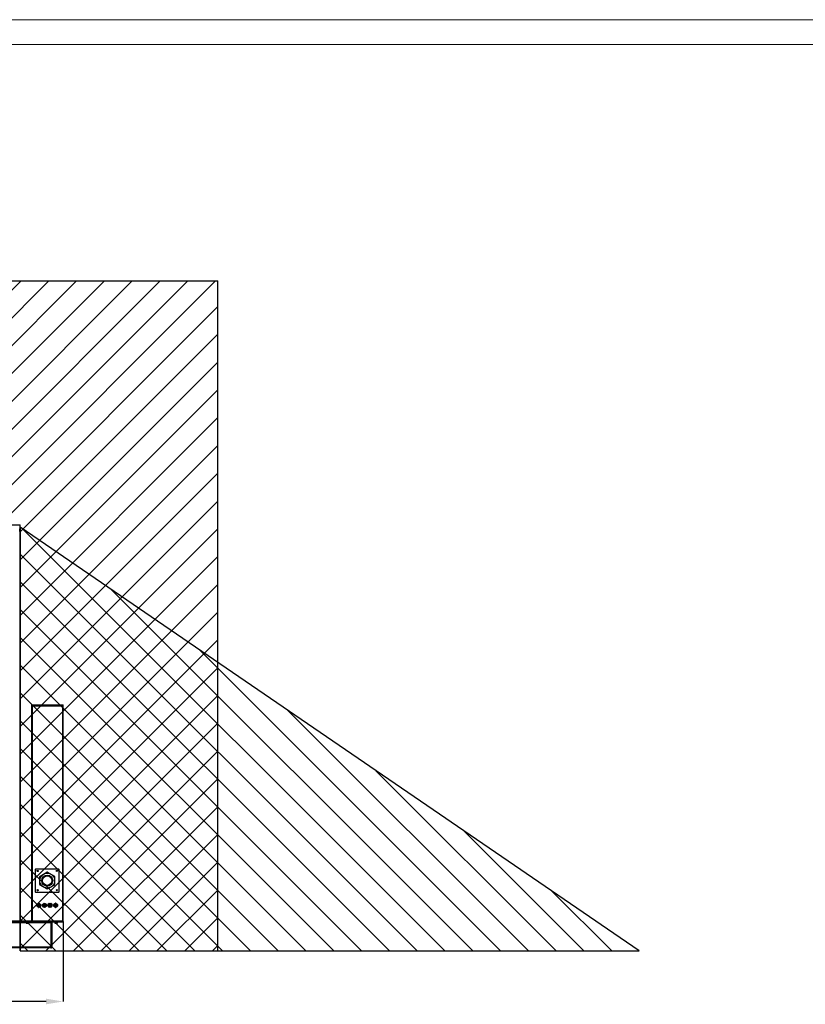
# Model space of a CAD drawing. Header units: millimetres. Extents: x 0 to 39025, y 0 to 11880.
# Tile 8 of 54: x 13623 to 16795, y 7903 to 11880. Entities that reach past the tile are written whole.
import ezdxf

# ---------------------------------------------------------------- set-up
doc = ezdxf.new("R2010")
doc.units = ezdxf.units.MM
doc.header["$PDSIZE"] = -1
for name, color, linetype in [('DIMENZIJE', 4, 'Continuous'), ('FORMAT', 7, 'Continuous'), ('ODMIKI funkcionalni', 253, 'Continuous'), ('ODMIKI varnostni', 252, 'Continuous')]:
    doc.layers.add(name, color=color, linetype=linetype)
doc.styles.add('SLDTEXTSTYLE6', font='txt')
doc.dimstyles.new('SLDDIMSTYLE0', dxfattribs={"dimtxt": 3, "dimasz": 3.414889, "dimexe": 0, "dimexo": 0.0625, "dimgap": 0.75, "dimtad": 1, "dimdec": 0, "dimlfac": 20, "dimrnd": 1e-09, "dimzin": 12, "dimdsep": 46, "dimtxsty": 'SLDTEXTSTYLE6', "dimsah": 1, "dimcen": 0.09, "dimadec": 0, "dimazin": 3, "dimtfac": 1, "dimtdec": 0, "dimtofl": 0, "dimtmove": 0, "dimatfit": 3, "dimfxl": 1, "dimfrac": 2, "dimtolj": 1, "dimtzin": 12, "dimarcsym": 0})

# ---------------------------------------------------------------- blocks, each defined once
blk = doc.blocks.new('*D10')
at = {"layer": 'Defpoints', "color": 0, "ltscale": 20, "transparency": 16777216}
for p in [(13079.2, 8338.1), (13797.7, 8238.8), (13079.2, 7914)]:
    blk.add_point(p, dxfattribs=at)
at = {"layer": 'DIMENZIJE', "color": 0, "lineweight": -2, "ltscale": 20, "transparency": 16777216}
for p, q in [((13079.2, 8336.9), (13079.2, 7914)), ((13797.7, 8237.6), (13797.7, 7914)), ((13729.4, 7914), (13147.5, 7914))]:
    blk.add_line(p, q, dxfattribs=at)
at = {"layer": 'DIMENZIJE', "color": 0, "ltscale": 20, "transparency": 16777216}
for points in [[(13147.5, 7925.4), (13147.5, 7902.6), (13079.2, 7914)], [(13729.4, 7925.4), (13729.4, 7902.6), (13797.7, 7914)]]:
    blk.add_solid(points, dxfattribs=at)
at = {"layer": 'DIMENZIJE', "color": 0, "ltscale": 20, "transparency": 16777216, "insert": (13438.4, 7990.7), "char_height": 60, "attachment_point": 2, "style": 'SLDTEXTSTYLE6'}
blk.add_mtext('\\A1;719', dxfattribs=at)

msp = doc.modelspace()

# ---------------------------------------------------------------- hatches: boundary and pattern name
at = {"layer": 'ODMIKI funkcionalni'}
h = msp.add_hatch(dxfattribs=at)
h.set_pattern_fill('ANSI31', color=256, scale=25)
h.set_pattern_definition([(45, (-564.38, 0), (-56.1266, 56.1266), [])])
h.paths.add_polyline_path([(14422.7, 10824.8), (9922.6, 10824.8), (9922.6, 8118.1), (10422.5, 8118.1), (10422.5, 9839.9), (13624.1, 9839.9), (13624.1, 8118.1), (14422.7, 8118.1)])
at = {"layer": 'ODMIKI varnostni'}
h = msp.add_hatch(dxfattribs=at)
h.set_pattern_fill('ANSI31', color=256, scale=25, angle=90)
h.set_pattern_definition([(135, (-564.38, 0), (-56.1266, -56.1266), [])])
h.paths.add_polyline_path([(10422.5, 9829.5), (7922.4, 8118.1), (10422.5, 8118.1)])
h.paths.add_polyline_path([(13624, 9829.5), (13624.1, 8118.1), (16124.1, 8118.1)])

# ---------------------------------------------------------------- linework, layer by layer
at = {"color": 7, "linetype": 'Continuous', "lineweight": 25, "ltscale": 20}
for p, q in [((13622.7, 9812.5), (13622.7, 9822.9)), ((13671.8, 9112.1), (13796.7, 9112.1)), ((13671.8, 9112.1), (13671.8, 9111.1)), ((13671.8, 9111), (13671.8, 9110)), ((13671.9, 9111), (13671.8, 9111)), ((13796.7, 9110), (13671.8, 9110)), ((13672.5, 9109.7), (13672.5, 9108.7)), ((13796.5, 9109.7), (13672.5, 9109.7)), ((13672.6, 9108.7), (13672.5, 9108.7)), ((13683.1, 9110), (13683.1, 9109.7)), ((13775.1, 9109.7), (13775.1, 9110)), ((13796.5, 9108.6), (13795.5, 9108.6)), ((13795.7, 9108.7), (13795.7, 9109.7)), ((13796.5, 9108.7), (13795.7, 9108.7)), ((13795.9, 9108.6), (13795.9, 9108.7)), ((13796, 9108.6), (13796, 9108.1)), ((13796.5, 9109.7), (13796.5, 9108.7)), ((13796.7, 9111), (13796.6, 9111)), ((13796.7, 9112.1), (13796.7, 9111.1)), ((13796.7, 9111), (13796.7, 9110)), ((13797.7, 8238.5), (13797.7, 9108.4)), ((13670.7, 9107.9), (13670.7, 8239.2)), ((13670.7, 9107.9), (13795.1, 9107.9)), ((13672.5, 9107.9), (13672.5, 8237.1)), ((13795.1, 9107.9), (13795.1, 8239.2)), ((13687.3, 8449.9), (13686.3, 8448.9)), ((13686.3, 8355.9), (13686.3, 8448.9)), ((13687.3, 8449.9), (13780.3, 8449.9)), ((13692.7, 8442.1), (13693.6, 8442.1)), ((13692.8, 8442.5), (13693.6, 8442.5)), ((13693.6, 8442.5), (13693.7, 8442.5)), ((13693.6, 8442.1), (13693.7, 8442.1)), ((13693.7, 8442.5), (13693.7, 8443.4)), ((13693.7, 8442.1), (13693.8, 8442.1)), ((13694.1, 8443.6), (13694.1, 8442.5)), ((13705, 8420.4), (13732.7, 8436.4)), ((13735, 8436.4), (13762.7, 8420.4)), ((13781.3, 8448.9), (13780.3, 8449.9)), ((13781.3, 8448.9), (13781.3, 8355.9)), ((13703.8, 8386.4), (13703.8, 8418.4)), ((13763.8, 8418.4), (13763.8, 8386.4)), ((13686.3, 8355.9), (13687.3, 8354.9)), ((13780.3, 8354.9), (13687.3, 8354.9)), ((13697.4, 8362.4), (13692.8, 8362.4)), ((13696.4, 8361.4), (13693.8, 8361.4)), ((13732.7, 8368.5), (13705, 8384.5)), ((13762.7, 8384.5), (13735, 8368.5)), ((13780.3, 8354.9), (13781.3, 8355.9)), ((13692.2, 8300), (13693.1, 8306.9)), ((13698.2, 8294.4), (13692.7, 8298.7)), ((13694, 8308.1), (13700.5, 8310.7)), ((13706.1, 8296.8), (13699.7, 8294.2)), ((13701.9, 8310.5), (13707.4, 8306.2)), ((13708, 8304.9), (13707, 8298)), ((13716.1, 8297.3), (13714.5, 8304.1)), ((13714.9, 8305.5), (13719.9, 8310.3)), ((13723.8, 8294.3), (13717.1, 8296.2)), ((13721.3, 8310.6), (13728, 8308.7)), ((13730.3, 8299.4), (13725.2, 8294.6)), ((13729, 8307.6), (13730.7, 8300.8)), ((13736.8, 8303.2), (13740.3, 8309.2)), ((13740.3, 8295.7), (13736.8, 8301.7)), ((13741.6, 8309.9), (13748.6, 8309.9)), ((13748.6, 8294.9), (13741.6, 8294.9)), ((13749.8, 8309.2), (13753.3, 8303.2)), ((13753.3, 8301.7), (13749.8, 8295.7)), ((13760.2, 8298.7), (13760, 8305.7)), ((13760.7, 8307), (13766.6, 8310.7)), ((13767.1, 8294.2), (13760.9, 8297.5)), ((13767.6, 8304.9), (13767.6, 8299.9)), ((13768.1, 8310.7), (13774.2, 8307.4)), ((13774.5, 8297.9), (13768.5, 8294.2)), ((13775, 8306.2), (13775.2, 8299.2)), ((13569.8, 8237.1), (13702.7, 8237.1)), ((13569.8, 8234.1), (13702.7, 8234.1)), ((13669.9, 8237.4), (13573, 8237.4)), ((13669.9, 8238.4), (13586.4, 8238.4)), ((13586.6, 8233.3), (13649.4, 8233.3)), ((13649.4, 8234.1), (13649.4, 8230.4)), ((13660.6, 8230.4), (13660.6, 8234.1)), ((13660.6, 8233.3), (13752.7, 8233.3)), ((13669.9, 8238.4), (13669.9, 8237.4)), ((13670.7, 8239.2), (13795.1, 8239.2)), ((13672.5, 8237.4), (13796.5, 8237.4)), ((13699.7, 8234.1), (13699.7, 8237.1)), ((13702.7, 8233.3), (13702.7, 8237.1)), ((13702.7, 8236.6), (13744.1, 8236.6)), ((13744.1, 8233.3), (13744.1, 8237.4)), ((13748.9, 8233.3), (13748.9, 8133.9)), ((13752.7, 8233.3), (13752.7, 8133.9)), ((13753.5, 8234.1), (13753.5, 8237.1)), ((13753.5, 8237.1), (13796.7, 8237.1)), ((13796.7, 8234.1), (13753.5, 8234.1)), ((13756.5, 8237.1), (13756.5, 8234.1)), ((13764.4, 8234.1), (13764.4, 8230.4)), ((13775.6, 8230.4), (13775.6, 8234.1)), ((13793.7, 8234.1), (13793.7, 8237.1)), ((13796.5, 8238.5), (13795.5, 8238.5)), ((13795.6, 8238.4), (13795.6, 8238.5)), ((13795.7, 8237.4), (13795.7, 8238.4)), ((13795.7, 8238.4), (13796.5, 8238.4)), ((13796, 8239.1), (13796, 8238.5)), ((13796.5, 8238.4), (13796.5, 8237.4)), ((13796.6, 8238.5), (13797.7, 8238.5)), ((13796.7, 8237.1), (13796.7, 8234.1)), ((13649.4, 8230.4), (13649.7, 8230.1)), ((13660.6, 8230.4), (13649.4, 8230.4)), ((13649.7, 8230.1), (13660.2, 8230.1)), ((13660.2, 8230.1), (13660.6, 8230.4)), ((13764.4, 8230.4), (13764.7, 8230.1)), ((13775.6, 8230.4), (13764.4, 8230.4)), ((13764.7, 8230.1), (13775.2, 8230.1)), ((13775.2, 8230.1), (13775.6, 8230.4)), ((13752.7, 8133.9), (13566, 8133.9)), ((13748.9, 8130.1), (13569.8, 8130.1)), ((13748.9, 8133.1), (13748.8, 8133.1)), ((13748.9, 8130.1), (13748.9, 8133.1))]:
    msp.add_line(p, q, dxfattribs=at)
at = {"color": 7, "linetype": 'Continuous', "lineweight": 25, "ltscale": 20, "flags": 128}
for points in [[(13672, 9110), (13672, 9110.1), (13672, 9110.1), (13671.9, 9110.2), (13671.9, 9110.4), (13671.9, 9110.5), (13671.9, 9110.7), (13671.9, 9110.9), (13671.9, 9111.3), (13671.9, 9111.5), (13671.8, 9111.7), (13671.8, 9111.8), (13671.8, 9112), (13671.8, 9112.1), (13671.8, 9112.1), (13671.8, 9112.1)], [(13784.6, 9110), (13784.5, 9109.8), (13784.5, 9109.7)], [(13795.1, 9107.9), (13795.5, 9108), (13795.9, 9108), (13796.3, 9108.1), (13796.7, 9108.1), (13797, 9108.2), (13797.3, 9108.2), (13797.5, 9108.3), (13797.6, 9108.3), (13797.7, 9108.3), (13797.7, 9108.4), (13797.7, 9108.4), (13797.6, 9108.5), (13797.4, 9108.5), (13797.2, 9108.6), (13796.9, 9108.6), (13796.5, 9108.6)], [(13795.1, 9107.9), (13795.4, 9108), (13795.6, 9108), (13795.9, 9108.1), (13796.1, 9108.1), (13796.3, 9108.2), (13796.4, 9108.2), (13796.6, 9108.3), (13796.7, 9108.3), (13796.7, 9108.3), (13796.7, 9108.4), (13796.7, 9108.4), (13796.6, 9108.5), (13796.5, 9108.5), (13796.4, 9108.6), (13796.2, 9108.6), (13796, 9108.6)], [(13796.7, 9112.1), (13796.7, 9112.1), (13796.6, 9112.1), (13796.6, 9112), (13796.6, 9111.8), (13796.6, 9111.7), (13796.6, 9111.5), (13796.6, 9111.3), (13796.6, 9110.9), (13796.5, 9110.7), (13796.5, 9110.5), (13796.5, 9110.4), (13796.5, 9110.2), (13796.5, 9110.1), (13796.5, 9110.1), (13796.5, 9110)], [(13693.7, 8442.5), (13693.9, 8442.5), (13694, 8442.5), (13694.1, 8442.5), (13694.1, 8442.5)], [(13796, 8238.5), (13796.2, 8238.6), (13796.4, 8238.6), (13796.5, 8238.7), (13796.6, 8238.7), (13796.7, 8238.8), (13796.7, 8238.8), (13796.7, 8238.9), (13796.7, 8238.9), (13796.6, 8238.9), (13796.4, 8239), (13796.3, 8239), (13796.1, 8239.1), (13795.9, 8239.1), (13795.6, 8239.2), (13795.4, 8239.2), (13795.1, 8239.2)], [(13796.5, 8238.5), (13796.9, 8238.6), (13797.2, 8238.6), (13797.4, 8238.7), (13797.6, 8238.7), (13797.7, 8238.8), (13797.7, 8238.8), (13797.7, 8238.9), (13797.6, 8238.9), (13797.5, 8238.9), (13797.3, 8239), (13797, 8239), (13796.7, 8239.1), (13796.3, 8239.1), (13795.9, 8239.2), (13795.5, 8239.2), (13795.1, 8239.2)], [(13795.2, 8237.1), (13795.2, 8237.2), (13795.3, 8237.4)]]:
    msp.add_lwpolyline(points, dxfattribs=at)
at = {"color": 7, "linetype": 'Continuous', "lineweight": 25, "ltscale": 400}
for centre, radius in [((13695.1, 8441.2), 2.6), ((13733.8, 8402.4), 30), ((13772.6, 8441.2), 2.6), ((13733.8, 8402.4), 22.3), ((13733.8, 8402.4), 19.3), ((13695.1, 8363.7), 2.6), ((13772.6, 8363.7), 2.6), ((13700.1, 8302.4), 7.5), ((13700.1, 8302.4), 4.44), ((13700.1, 8302.4), 3.28), ((13700.1, 8302.4), 2.5), ((13722.6, 8302.4), 7.5), ((13722.6, 8302.4), 4.44), ((13722.6, 8302.4), 3.28), ((13722.6, 8302.4), 2.5), ((13745.1, 8302.4), 7.5), ((13745.1, 8302.4), 4.44), ((13745.1, 8302.4), 3.28), ((13745.1, 8302.4), 2.5), ((13767.6, 8302.4), 7.5), ((13767.6, 8302.4), 4.44), ((13767.6, 8302.4), 3.28), ((13767.6, 8302.4), 2.5)]:
    msp.add_circle(centre, radius, dxfattribs=at)
for centre, radius, start, end in [((13671.8, 9111.1), 1.05, 90, 270), ((13672.5, 9107.9), 1.8, 90, 180), ((13671.8, 9111.1), 0.05, 90, 270), ((13672.5, 9107.9), 0.8, 90, 180), ((13671.7, 9111), 0.192, 46.9666, 82.5546), ((13680.9, 9107.9), 8.34, 167.044, 179.5133), ((13786.2, 9109.2), 0.8, 90, 141.3178), ((13798.9, 9107.8), 3.82, 149.2313, 177.6995), ((13796.4, 9107.7), 1.26, 123.7474, 168.7699), ((13795.9, 9107.2), 1.8, 47.1902, 69.9856), ((13796.7, 9111), 0.192, 97.4454, 133.0334), ((13796.7, 9111.1), 1.05, 270, 90), ((13796.7, 9111.1), 0.05, 270, 90), ((13689.8, 8442.4), 3.97, 355.7469, 1.254), ((13693.7, 8442.5), 0.381, 270, 360), ((13733.8, 8402.4), 34, 88.0725, 91.9275), ((13733.8, 8402.4), 34, 148.0725, 151.9275), ((13733.8, 8402.4), 34, 28.0725, 31.9275), ((13733.8, 8402.4), 34, 208.0725, 211.9275), ((13733.8, 8402.4), 34, 268.0725, 271.9275), ((13733.8, 8402.4), 34, 328.0725, 331.9275), ((13700.1, 8302.4), 8.27, 197.1064, 207.1608), ((13700.1, 8302.4), 8.27, 137.1064, 147.1608), ((13700.1, 8302.4), 8.27, 257.1064, 267.1608), ((13700.1, 8302.4), 8.27, 77.1064, 87.1608), ((13700.1, 8302.4), 8.27, 317.1064, 327.1608), ((13700.1, 8302.4), 8.27, 17.1064, 27.1608), ((13722.6, 8302.4), 8.27, 158.6596, 168.714), ((13722.6, 8302.4), 8.27, 218.6596, 228.714), ((13722.6, 8302.4), 8.27, 98.6596, 108.714), ((13722.6, 8302.4), 8.27, 278.6596, 288.714), ((13722.6, 8302.4), 8.27, 38.6596, 48.714), ((13722.6, 8302.4), 8.27, 338.6596, 348.714), ((13745.1, 8302.4), 8.27, 174.9728, 185.0272), ((13745.1, 8302.4), 8.27, 114.9728, 125.0272), ((13745.1, 8302.4), 8.27, 234.9728, 245.0272), ((13745.1, 8302.4), 8.27, 54.9728, 65.0272), ((13745.1, 8302.4), 8.27, 294.9728, 305.0272), ((13745.1, 8302.4), 8.27, 354.9728, 5.0272), ((13767.6, 8302.4), 8.27, 146.5962, 156.6506), ((13767.6, 8302.4), 8.27, 206.5962, 216.6506), ((13767.6, 8302.4), 8.27, 86.5962, 96.6506), ((13767.6, 8302.4), 8.27, 266.5962, 276.6506), ((13767.6, 8302.4), 8.27, 26.5962, 36.6506), ((13767.6, 8302.4), 8.27, 326.5962, 336.6506), ((13669.9, 8239.2), 1.8, 270, 0), ((13669.9, 8239.2), 0.8, 270, 0), ((13753.5, 8233.3), 3.8, 90, 180), ((13753.5, 8233.3), 0.8, 90, 180), ((13791.5, 8237.9), 0.8, 270, 321.3178), ((13798.9, 8239.4), 3.82, 182.3005, 210.7687), ((13796.4, 8239.5), 1.26, 191.2301, 236.2526), ((13796.7, 8238.5), 1.05, 262.6714, 0), ((13796.7, 8238.5), 0.05, 180, 0), ((13738, 8134), 11, 339.2997, 359.6181), ((13748.9, 8133.9), 0.8, 270.0252, 359.9748), ((13748.9, 8133.9), 3.8, 270.0048, 359.9952)]:
    msp.add_arc(centre, radius, start, end, dxfattribs=at)
at = {"layer": 'FORMAT', "color": 7, "linetype": 'Continuous', "lineweight": 18, "ltscale": 27}
for p, q in [((0, 11880), (32711.7, 11880)), ((500, 11780), (32611.7, 11780))]:
    msp.add_line(p, q, dxfattribs=at)
at = {"layer": 'ODMIKI funkcionalni', "ltscale": 10}
for p, q in [((9922.6, 10824.8), (14422.7, 10824.8)), ((14422.7, 8118.1), (14422.7, 10824.8)), ((10422.5, 9839.9), (13624.1, 9839.9)), ((13624.1, 8118.1), (13624.1, 9839.9)), ((13624.1, 8118.1), (14422.7, 8118.1))]:
    msp.add_line(p, q, dxfattribs=at)
at = {"layer": 'ODMIKI varnostni'}
for p, q in [((13624, 9829.5), (13624.1, 8118.1)), ((16124.1, 8118.1), (13624, 9829.5)), ((13624.1, 8118.1), (16124.1, 8118.1))]:
    msp.add_line(p, q, dxfattribs=at)

# ---------------------------------------------------------------- dimensions: what is measured, and where the dimension line sits
at = {"layer": 'DIMENZIJE', "ltscale": 20}
dim = msp.add_linear_dim(base=(13079.1716, 7914.0005), p1=(13797.7216, 8238.8201), p2=(13079.1716, 8338.1487), dimstyle='SLDDIMSTYLE0', override={"dimscale": 20, "dimlfac": 1}, dxfattribs=at)
dim.commit()
dim.dimension.update_dxf_attribs({"geometry": '*D10', "text_midpoint": (13438.4466, 7914.0005), "dimtype": 160})

doc.saveas('drawing.dxf')
